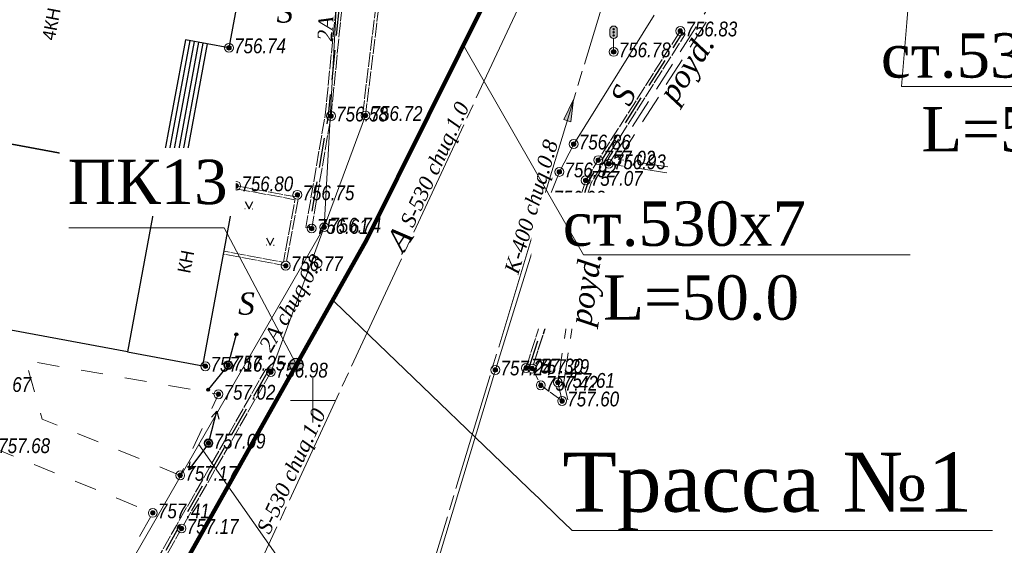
# Model space of a CAD drawing. Header units: millimetres. Extents: x 366033 to 446362, y 4247208 to 4265071.
# Tile 121 of 159: x 435118 to 435184, y 4258017 to 4258052. Entities that reach past the tile are written whole.
import ezdxf
from ezdxf import colors
from ezdxf.entities.mleader import LeaderData, LeaderLine
from ezdxf.enums import TextEntityAlignment as Align
from ezdxf.math import Vec2, Vec3

# ---------------------------------------------------------------- set-up
doc = ezdxf.new("R2010")
doc.units = ezdxf.units.MM
doc.header["$PDMODE"] = 32
doc.header["$PDSIZE"] = 0.6
for name, pattern in [('Auto_Street_Border_Line_m1', [1, 1, 0]), ('Build_Contour_Constr_m1', [3, 2, -1]), ('Commnctn_Waterpipes_Line_Unground_m1', [10, 8, -0.5, 1, -0.5]), ('Commnctn_Сanaliz_Gravity_Unground_m1', [10, 8, -0.5, 1, -0.5]), ('Footway_Border_Line_m1', [1, 1, 0]), ('Footway_NotBorder_Line_m1', [3, 1.5, -1.5]), ('Hydrotech_Tray_Gutter_m1', [1, 1, 0]), ('Hydrotech_Tray_Water_m1', [3, 2, -1])]:
    doc.linetypes.add(name, pattern=pattern)
for name, color, linetype in [('(007) Здания', 7, 'Continuous'), ('(022) Возд. Линии', 7, 'Continuous'), ('(025) Дорога', 7, 'Continuous'), ('(036) Растительность', 7, 'Continuous'), ('стен', 7, 'Continuous')]:
    doc.layers.add(name, color=color, linetype=linetype)
for name, color, linetype, lineweight, true_color in [('AUTO#_ROADS_EXIST_L', 7, 'Continuous', 15, 0x000000), ('AUTO#_ROADS_MTRAL_T', 7, 'Continuous', 15, 0x000000), ('AUTO#_ROADS_OTHER_B', 7, 'Continuous', 15, 0x000000), ('COMMN_OBJCT_CNLIZ_B', 7, 'Continuous', 15, 0x000000), ('COMMN_OBJCT_CNLIZ_L', 7, 'Continuous', 15, 0x000000), ('COMMN_OBJCT_CNLIZ_T', 7, 'Continuous', 15, 0x000000), ('COMMN_OBJCT_CONCT_L', 7, 'Continuous', 15, 0x000000), ('COMMN_OBJCT_CONCT_T', 7, 'Continuous', 15, 0x000000), ('COMMN_OBJCT_WATER_L', 7, 'Continuous', 15, 0x000000), ('COMMN_OBJCT_WATER_T', 7, 'Continuous', 15, 0x000000)]:
    doc.layers.add(name, color=color, linetype=linetype, lineweight=lineweight, true_color=true_color)
for name, color, linetype, true_color in [('BUILD_CNSTR_CNTUR_P', 7, 'Continuous', 0x000000), ('BUILD_CNSTR_TITLE_T', 7, 'Continuous', 0x000000), ('GEODS_POINT_GRID#_B', 7, 'Continuous', 0x000000), ('HYDRO_TECHN_CNSTR_L', 7, 'Continuous', 0x000000), ('RELEF_POINT_PICKT_B', 7, 'Continuous', 0x000000), ('RELEF_POINT_PICKT_T', 7, 'Continuous', 0x000000)]:
    doc.layers.add(name, color=color, linetype=linetype, true_color=true_color)
doc.layers.add('КАБЕЛ', color=20, linetype='Continuous', lineweight=50)
doc.styles.add('ISOPEUR', font='isocpeui.ttf')
doc.styles.add('P-131', font='txt')
doc.styles.add('БМ-431 (Times New Roman К)', font='timesi.ttf', dxfattribs={"height": 1})
doc.styles.add('Д-431 (Arial Narrow К)', font='ARIALNI.TTF', dxfattribs={"height": 1})
doc.linetypes.add('Auto_Material_Border_Line_m1', pattern='A,0,[3,Topography.shx,S=0.5,R=0,X=0,Y=0],-0.5', length=0.5)
doc.linetypes.add('Commnctn_Connect_Line_Unground_m1', pattern='A,4,[3,Topography.shx,S=2.5,R=0,X=0,Y=0],4,-0.5,1,-0.5', length=10)

# ---------------------------------------------------------------- blocks, each defined once
blk = doc.blocks.new('CnlizDirection_m1')
at = {"layer": 'COMMN_OBJCT_CNLIZ_B', "linetype": 'Continuous', "lineweight": 13, "true_color": 0xa54100}
blk.add_hatch(color=34, dxfattribs=at).paths.add_polyline_path([(0, 0.5), (0, -0.5), (3, 0)])
at = {"layer": 'COMMN_OBJCT_CNLIZ_B', "color": 34, "linetype": 'Continuous', "lineweight": 13, "true_color": 0xa54100}
blk.add_lwpolyline([(0, 0.5), (3, 0), (0, -0.5), (0, 0.5)], dxfattribs=at)
blk = doc.blocks.new('I04160')
for p, q in [((-0.5, 0), (-0.55, 0)), ((0.48, 0), (0.53, 0))]:
    blk.add_line(p, q)
blk.add_lwpolyline([(-0.5, 0.99), (0, 0), (0.51, 0.99)])
blk = doc.blocks.new('S1')
at = {"layer": '(022) Возд. Линии'}
for p, q in [((-2, 0), (-1.5, 0.25)), ((-2, 0), (-1.5, -0.25)), ((0, 0), (-2, 0))]:
    blk.add_line(p, q, dxfattribs=at)
blk = doc.blocks.new('S2')
at = {"layer": '(022) Возд. Линии'}
for p, q in [((0, 0), (2, 0)), ((2, 0), (1.5, 0.25)), ((2, 0), (1.5, -0.25))]:
    blk.add_line(p, q, dxfattribs=at)
blk = doc.blocks.new('*U341')
at = {"layer": '(022) Возд. Линии'}
for name, p, rotation in [('S2', (0.062, 0.239), 75.35596334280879), ('S1', (-0.15, -0.202), 53.3683667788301)]:
    blk.add_blockref(name, p, dxfattribs=dict(at, rotation=rotation))
blk = doc.blocks.new('STOLB')
at = {"layer": '(022) Возд. Линии'}
blk.add_circle((0, 0), 0.25, dxfattribs=at)
blk = doc.blocks.new('s3')
at = {"layer": '(022) Возд. Линии'}
h = blk.add_hatch(dxfattribs=at)
h.set_pattern_fill('ANSI31', color=256, scale=0.01, angle=180, style=0)
h.set_pattern_definition([(225, (0.1, 0), (0.02245064, -0.02245064), [])])
edge = h.paths.add_edge_path()
edge.add_arc((-1.9, 0), 0.1, 0, 360)
blk.add_lwpolyline([(0, 0), (-2, 0)], dxfattribs=at)
blk.add_circle((-1.9, 0), 0.1, dxfattribs=at)
blk = doc.blocks.new('s4')
at = {"layer": '(022) Возд. Линии'}
h = blk.add_hatch(dxfattribs=at)
h.set_pattern_fill('ANSI31', color=256, scale=0.01, style=0)
h.set_pattern_definition([(45, (-0.1, 0), (-0.02245064, 0.02245064), [])])
edge = h.paths.add_edge_path()
edge.add_arc((1.9, 0), 0.1, 0, 360)
blk.add_lwpolyline([(0, 0), (2, 0)], dxfattribs=at)
blk.add_circle((1.9, 0), 0.1, dxfattribs=at)
blk = doc.blocks.new('*U326')
at = {"layer": '(022) Возд. Линии'}
for name, p, rotation in [('s3', (0.063, 0.24), 255.2758435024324), ('s4', (-0.158, -0.194), 230.9322358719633)]:
    blk.add_blockref(name, p, dxfattribs=dict(at, rotation=rotation))
blk = doc.blocks.new('TrafficLights_m1')
at = {"layer": 'AUTO#_ROADS_OTHER_B', "lineweight": 13, "true_color": 0xfffffe}
h = blk.add_hatch(color=7, dxfattribs=at)
edge = h.paths.add_edge_path()
edge.add_arc((0, 3), 0.5, 0, 180)
edge.add_line((-0.5, 3), (-0.5, 2.3))
edge.add_arc((0, 2.3), 0.5, 180, 360)
edge.add_line((0.5, 2.3), (0.5, 3))
at = {"layer": 'AUTO#_ROADS_OTHER_B', "lineweight": 13, "true_color": 0x000000}
h = blk.add_hatch(color=18, dxfattribs=at)
edge = h.paths.add_edge_path()
edge.add_arc((0, 3.07), 0.1, 0, 360)
h = blk.add_hatch(color=18, dxfattribs=at)
edge = h.paths.add_edge_path()
edge.add_arc((0, 2.65), 0.1, 0, 360)
h = blk.add_hatch(color=18, dxfattribs=at)
edge = h.paths.add_edge_path()
edge.add_arc((0, 2.23), 0.1, 0, 360)
at = {"layer": 'AUTO#_ROADS_OTHER_B', "color": 18, "lineweight": 13, "true_color": 0x000000}
for p, q in [((-0.5, 3), (-0.5, 2.3)), ((0.5, 3), (0.5, 2.3)), ((0, 1.8), (0, 0)), ((-0.4, 0), (0.4, 0))]:
    blk.add_line(p, q, dxfattribs=at)
for centre in [(0, 3.07), (0, 2.65), (0, 2.23)]:
    blk.add_circle(centre, 0.1, dxfattribs=at)
for centre, start, end in [((0, 3), 0, 180), ((0, 2.3), 180, 0)]:
    blk.add_arc(centre, 0.5, start, end, dxfattribs=at)
blk = doc.blocks.new('PointHight_m1')
at = {"layer": 'RELEF_POINT_PICKT_B', "linetype": 'Continuous', "lineweight": 15, "true_color": 0x000000}
h = blk.add_hatch(color=18, dxfattribs=at)
edge = h.paths.add_edge_path()
edge.add_arc((0, 0), 0.3, 0, 360)
at = {"layer": 'RELEF_POINT_PICKT_B', "color": 18, "linetype": 'Continuous', "lineweight": 15, "true_color": 0x000000}
blk.add_circle((0, 0), 0.3, dxfattribs=at)
blk.add_point((0, 0), dxfattribs=at)
blk = doc.blocks.new('CrossCoord_m1')
at = {"layer": 'GEODS_POINT_GRID#_B', "color": 3, "lineweight": 20, "true_color": 0x00ff00, "flags": 128}
for points in [[(0, 3), (0, -3)], [(-3, 0), (3, 0)]]:
    blk.add_lwpolyline(points, dxfattribs=at)

msp = doc.modelspace()

# ---------------------------------------------------------------- hatches: boundary and pattern name
at = {"layer": 'стен'}
h = msp.add_hatch(color=256, dxfattribs=at)
h.dxf.hatch_style = 1
edge = h.paths.add_edge_path()
edge.add_arc((435136.598, 4258028.864), 0.45, 0, 360)

# ---------------------------------------------------------------- linework, layer by layer
at = {"layer": '(007) Здания', "elevation": 754.676}
msp.add_lwpolyline([(435133.648, 4258059.033), (435132.033, 4258050.308), (435129.083, 4258050.854), (435127.428, 4258041.918), (435127.428, 4258041.918), (435108.458, 4258045.431), (435108.458, 4258045.431), (435108.458, 4258045.431), (435111.393, 4258061.278), (435124.751, 4258058.804), (435125.087, 4258060.619), (435133.648, 4258059.033), (435133.648, 4258059.033)], dxfattribs=at)
for points in [[(435127.428, 4258041.918), (435125.172, 4258029.738), (435106.202, 4258033.251), (435108.458, 4258045.431)], [(435125.172, 4258029.738), (435130.266, 4258028.794), (435132.522, 4258040.975), (435127.428, 4258041.918)]]:
    msp.add_lwpolyline(points, close=True, dxfattribs=at)
at = {"layer": '(025) Дорога', "elevation": 754.676}
for points in [[(435129.378, 4258050.799), (435127.723, 4258041.864)], [(435129.673, 4258050.745), (435128.018, 4258041.809)], [(435129.968, 4258050.69), (435128.313, 4258041.754)], [(435130.263, 4258050.635), (435128.608, 4258041.7)], [(435130.558, 4258050.581), (435128.903, 4258041.645)]]:
    msp.add_lwpolyline(points, dxfattribs=at)
at = {"color": 5, "lineweight": 100, "flags": 128}
msp.add_lwpolyline([(436030.203, 4258238.138), (435987.244, 4258239.876), (435909.981, 4258226.679), (435844.955, 4258213.93), (435806.749, 4258201.155), (435761.155, 4258176.561), (435731.598, 4258159.779), (435674.734, 4258128.61), (435595.319, 4258086.869), (435573.693, 4258075.689), (435503.714, 4258061.97), (435460.455, 4258053.417), (435407.799, 4258043.589), (435376.153, 4258039.082), (435369.125, 4258038.376), (435297.321, 4258048.895), (435159.285, 4258073.424), (435141.368, 4258037.333), (435121.22, 4258001.563), (435080.99, 4257947.111), (435017.169, 4257874.533), (435008.736, 4257866.809), (434977.898, 4257845.848), (434965.521, 4257841.143)], dxfattribs=at)
msp.add_circle((435136.598, 4258028.864), 0.45)
at = {"layer": 'AUTO#_ROADS_EXIST_L', "color": 18, "linetype": 'Auto_Street_Border_Line_m1', "lineweight": 15, "true_color": 0x000000, "elevation": 757.984, "flags": 128}
msp.add_lwpolyline([(435141.069, 4258045.758), (435143.525, 4258065.836), (435143.023, 4258067.737), (435141.502, 4258069.021), (435123.942, 4258071.692), (435123.973, 4258071.89), (435141.588, 4258069.21), (435143.2, 4258067.849), (435143.728, 4258065.849), (435141.268, 4258045.734)], close=True, dxfattribs=at)
at = {"layer": 'AUTO#_ROADS_EXIST_L', "color": 18, "linetype": 'Auto_Material_Border_Line_m1', "lineweight": 15, "true_color": 0x000000, "flags": 128}
for points, elevation in [([(435147.23, 4258012.466), (435145.423, 4258013.108), (435150.055, 4258028.514), (435153.628, 4258039.999), (435154.383, 4258041.915), (435155.353, 4258043.798), (435160.806, 4258052.531)], 4.078), ([(435134.864, 4258028.365), (435138.476, 4258038.175), (435141.268, 4258045.734)], 757.984)]:
    msp.add_lwpolyline(points, dxfattribs=dict(at, elevation=elevation))
at = {"layer": 'AUTO#_ROADS_EXIST_L', "color": 18, "linetype": 'Auto_Street_Border_Line_m1', "lineweight": 15, "true_color": 0x000000, "elevation": 756.766, "flags": 128}
for points in [[(435132.522, 4258040.975), (435136.728, 4258040.196), (435135.871, 4258035.567), (435131.665, 4258036.346)], [(435132.485, 4258040.778), (435136.495, 4258040.036), (435135.711, 4258035.8), (435131.701, 4258036.542)]]:
    msp.add_lwpolyline(points, dxfattribs=at)
at = {"layer": 'AUTO#_ROADS_EXIST_L', "color": 18, "linetype": 'Footway_Border_Line_m1', "lineweight": 15, "true_color": 0x000000, "elevation": 757.601, "flags": 128}
msp.add_lwpolyline([(435154.572, 4258026.414), (435153.127, 4258027.476), (435152.549, 4258028.607), (435156.074, 4258039.469)], dxfattribs=at)
at = {"layer": 'AUTO#_ROADS_EXIST_L', "color": 18, "linetype": 'Footway_NotBorder_Line_m1', "lineweight": 15, "true_color": 0x000000, "elevation": 757.171, "flags": 128}
msp.add_lwpolyline([(435128.733, 4258021.381), (435119.396, 4258025.194), (435118.282, 4258029.156), (435131.319, 4258026.869)], close=True, dxfattribs=at)
at = {"layer": 'AUTO#_ROADS_EXIST_L', "color": 18, "linetype": 'Footway_NotBorder_Line_m1', "lineweight": 15, "true_color": 0x000000, "elevation": 758.109, "flags": 128}
msp.add_lwpolyline([(435116.072, 4258023.254), (435126.877, 4258018.842), (435121.748, 4258009.73), (435117.11, 4258003.452), (435112.366, 4258006.534)], dxfattribs=at)
at = {"layer": 'BUILD_CNSTR_CNTUR_P', "color": 18, "linetype": 'Build_Contour_Constr_m1', "lineweight": 13, "true_color": 0x000000}
for points, elevation in [([(435161.656, 4258041.857), (435157.728, 4258042.461), (435164.775, 4258053.51), (435168.307, 4258056.992), (435173.334, 4258056.361)], 4.078), ([(435161.717, 4258042.252), (435158.395, 4258042.763), (435165.088, 4258053.257), (435168.45, 4258056.571), (435173.284, 4258055.964)], 4.078), ([(435154.572, 4258026.414), (435154.283, 4258027.672), (435156.074, 4258039.469), (435160.774, 4258038.756)], 757.601), ([(435154.962, 4258026.503), (435154.69, 4258027.687), (435156.41, 4258039.014), (435160.714, 4258038.361)], 757.601)]:
    msp.add_lwpolyline(points, dxfattribs=dict(at, elevation=elevation))
at = {"layer": 'COMMN_OBJCT_CNLIZ_L', "color": 34, "linetype": 'Commnctn_Сanaliz_Gravity_Unground_m1', "lineweight": 15, "true_color": 0xa54100, "elevation": 4.078, "flags": 128}
msp.add_lwpolyline([(435144.489, 4258010.92), (435158.585, 4258057.499), (435162.062, 4258077.737)], dxfattribs=at)
at = {"layer": 'COMMN_OBJCT_CONCT_L', "color": 3, "linetype": 'Commnctn_Connect_Line_Unground_m1', "lineweight": 15, "true_color": 0x00ff00, "elevation": 4.078, "flags": 128}
for points in [[(435149.509, 4257995.684), (435129.994, 4258023.472), (435138.476, 4258038.175), (435140.129, 4258068.05), (435142.431, 4258088.918)], [(435044.167, 4257917.674), (435050.305, 4257915.65), (435082.229, 4257953.454), (435083.355, 4257954.969), (435103.58, 4257982.238), (435118.567, 4258003.621), (435129.994, 4258023.472)]]:
    msp.add_lwpolyline(points, dxfattribs=at)
at = {"layer": 'COMMN_OBJCT_WATER_L', "color": 5, "linetype": 'Commnctn_Waterpipes_Line_Unground_m1', "lineweight": 15, "true_color": 0x0000ff, "elevation": 4.078, "flags": 128}
msp.add_lwpolyline([(435301.098, 4258045.093), (435208.357, 4258062.454), (435165.511, 4258071.155), (435155.315, 4258061.015), (435123.53, 4257992.625), (435079.658, 4257939.705), (435011.375, 4257862.694), (434978.101, 4257844.863), (434956.643, 4257837.294), (434933.518, 4257833.754), (434909.024, 4257838.757), (434854.49, 4257861.018), (434839.35, 4257868.788)], dxfattribs=at)
at = {"layer": 'HYDRO_TECHN_CNSTR_L', "color": 18, "linetype": 'Hydrotech_Tray_Gutter_m1', "lineweight": 15, "true_color": 0x000000, "flags": 128}
for points, elevation in [([(435123.863, 4258071.3), (435134.629, 4258069.116), (435137.831, 4258066.247), (435140.402, 4258064.218), (435138.539, 4258045.748), (435137.234, 4258038.155), (435137.628, 4258038.087), (435138.935, 4258045.694), (435140.822, 4258064.396), (435138.089, 4258066.553), (435134.815, 4258069.487), (435123.942, 4258071.692)], 757.984), ([(435152.132, 4258028.645), (435156.166, 4258041.341), (435157.015, 4258042.712), (435162.566, 4258051.45), (435162.904, 4258051.236), (435157.354, 4258042.499), (435156.535, 4258041.18), (435152.515, 4258028.527)], 4.078), ([(435123.532, 4258008.446), (435128.824, 4258017.789), (435134.864, 4258028.365), (435134.517, 4258028.563), (435128.477, 4258017.987), (435123.195, 4258008.661), (435119.418, 4258002.748), (435119.755, 4258002.533)], 757.984)]:
    msp.add_lwpolyline(points, close=True, dxfattribs=dict(at, elevation=elevation))
at = {"layer": 'HYDRO_TECHN_CNSTR_L', "color": 3, "linetype": 'Hydrotech_Tray_Water_m1', "lineweight": 25, "true_color": 0x00ff00, "flags": 128}
for points, elevation in [([(435123.903, 4258071.496), (435134.722, 4258069.302), (435137.96, 4258066.4), (435140.612, 4258064.307), (435138.737, 4258045.721), (435137.431, 4258038.121)], 757.984), ([(435152.324, 4258028.586), (435156.351, 4258041.26), (435157.185, 4258042.605), (435162.735, 4258051.343)], 4.078), ([(435134.691, 4258028.464), (435128.65, 4258017.888), (435123.364, 4258008.553), (435119.586, 4258002.641)], 757.984)]:
    msp.add_lwpolyline(points, dxfattribs=dict(at, elevation=elevation))

# ---------------------------------------------------------------- block references
at = {"layer": '(022) Возд. Линии', "rotation": 359.9653508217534}
for name, p in [('*U326', (435131.982, 4258028.841, 757.251)), ('STOLB', (435131.982, 4258028.841, 757.251)), ('*U341', (435130.651, 4258023.559, 758.683)), ('STOLB', (435130.651, 4258023.559, 758.683))]:
    msp.add_blockref(name, p, dxfattribs=at)
at = {"layer": '(036) Растительность', "linetype": 'Continuous', "xscale": 0.5, "yscale": 0.5, "zscale": 0.5, "rotation": 359.9653508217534}
for p in [(435133.388, 4258039.409, -2.566), (435134.815, 4258036.954, -2.566)]:
    msp.add_blockref('I04160', p, dxfattribs=at)
at = {"layer": 'AUTO#_ROADS_OTHER_B', "color": 18, "true_color": 0x000000, "xscale": 0.5, "yscale": 0.5, "zscale": 0.5}
msp.add_blockref('TrafficLights_m1', (435158.056, 4258050.035, 4.078), dxfattribs=at)
at = {"layer": 'COMMN_OBJCT_CNLIZ_B', "color": 34, "true_color": 0xa54100, "xscale": 0.5, "yscale": 0.5, "zscale": 0.5, "rotation": 73.16236148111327}
msp.add_blockref('CnlizDirection_m1', (435154.917, 4258045.377, 4.078), dxfattribs=at)
at = {"layer": 'GEODS_POINT_GRID#_B', "color": 3, "true_color": 0x00ff00, "xscale": 0.5, "yscale": 0.5, "zscale": 0.5}
msp.add_blockref('CrossCoord_m1', (435137.701, 4258026.457), dxfattribs=at)
at = {"layer": 'RELEF_POINT_PICKT_B', "color": 18, "true_color": 0x000000, "xscale": 0.5, "yscale": 0.5, "zscale": 0.5}
for p in [(435162.566, 4258051.45, 756.831), (435132.033, 4258050.308, 756.745), (435158.056, 4258050.035, 756.782), (435138.935, 4258045.694, 756.578), (435141.268, 4258045.734, 756.716), (435155.353, 4258043.798, 756.856), (435157.015, 4258042.712, 757.022), (435157.728, 4258042.461, 756.934), (435154.383, 4258041.915, 756.915), (435132.522, 4258040.975, 756.798), (435156.166, 4258041.341, 757.068), (435136.661, 4258040.366, 756.75), (435153.628, 4258039.999, 756.977), (435156.074, 4258039.469, 757.11), (435137.628, 4258038.087, 756.607), (435138.476, 4258038.175, 756.737), (435135.871, 4258035.567, 756.766), (435130.436, 4258028.763, 757.162), (435131.982, 4258028.841, 757.251), (435134.864, 4258028.365, 756.981), (435150.055, 4258028.514, 757.243), (435152.132, 4258028.645, 757.295), (435152.549, 4258028.607, 757.291), (435153.127, 4258027.476, 757.422), (435154.283, 4258027.672, 757.608), (435131.319, 4258026.869, 757.021), (435154.572, 4258026.414, 757.601), (435130.651, 4258023.559, 757.088), (435128.733, 4258021.381, 757.171), (435126.877, 4258018.842, 757.415), (435128.824, 4258017.789, 757.169)]:
    msp.add_blockref('PointHight_m1', p, dxfattribs=at)

# ---------------------------------------------------------------- texts
at = {"layer": '(007) Здания', "style": 'P-131'}
for s, p in [('4КН', (435120.238, 4258050.767, -2.566)), ('КН', (435129.4, 4258035.004, -2.566))]:
    msp.add_text(s, height=0.88, rotation=79.13404, dxfattribs=at).set_placement(p)
at = {"layer": 'AUTO#_ROADS_MTRAL_T', "style": 'БМ-431 (Times New Roman К)'}
for s, rotation, p in [('S', 359.96535, (435135.244, 4258052.017, -2.566)), ('А', 55.77332, (435143.796, 4258036.393, -2.566)), ('S', 359.96535, (435132.65, 4258032.257, -2.566))]:
    msp.add_text(s, height=1.5, rotation=rotation, dxfattribs=at).set_placement(p)
at = {"layer": 'AUTO#_ROADS_MTRAL_T', "color": 18, "true_color": 0x000000, "style": 'БМ-431 (Times New Roman К)'}
msp.add_text('S', height=1.5, rotation=65.80768, dxfattribs=at).set_placement((435159.395, 4258046.8, 4.078), align=Align.CENTER)
at = {"layer": 'BUILD_CNSTR_TITLE_T', "color": 18, "true_color": 0x000000, "style": 'БМ-431 (Times New Roman К)'}
for rotation, p in [(56.758, (435163.15, 4258048.845, 4.078)), (81.45865, (435156.35, 4258033.995, 4.078))]:
    msp.add_text('poyd.', height=1.5, rotation=rotation, dxfattribs=at).set_placement(p, align=Align.MIDDLE)
at = {"layer": 'COMMN_OBJCT_CNLIZ_T', "color": 18, "linetype": 'Continuous', "true_color": 0x000000, "style": 'БМ-431 (Times New Roman К)'}
msp.add_text('K-400 chuq.0.8', height=1, rotation=73.16236, dxfattribs=at).set_placement((435152.608, 4258039.522, 4.078), align=Align.MIDDLE)
at = {"layer": 'COMMN_OBJCT_CONCT_T', "color": 18, "linetype": 'Continuous', "true_color": 0x000000, "style": 'БМ-431 (Times New Roman К)'}
for rotation, p in [(86.83312, (435138.844, 4258054.385, 4.078)), (60.01962, (435136.372, 4258032.977, 4.078))]:
    msp.add_text('2A chuq.0.8', height=1, rotation=rotation, dxfattribs=at).set_placement(p, align=Align.MIDDLE)
at = {"layer": 'COMMN_OBJCT_WATER_T', "color": 18, "linetype": 'Continuous', "true_color": 0x000000, "style": 'БМ-431 (Times New Roman К)'}
for p in [(435146.071, 4258042.364, 4.078), (435136.364, 4258021.619, 4.078)]:
    msp.add_text('S-530 chuq.1.0', height=1, rotation=65.07296, dxfattribs=at).set_placement(p, align=Align.MIDDLE)
at = {"layer": 'RELEF_POINT_PICKT_T', "color": 18, "true_color": 0x000000, "style": 'Д-431 (Arial Narrow К)'}
for s, p in [('756.83', (435162.916, 4258051.585, 756.831)), ('756.74', (435132.383, 4258050.443, 756.745)), ('756.78', (435158.406, 4258050.17, 756.782)), ('756.72', (435141.618, 4258045.869, 756.716)), ('756.58', (435139.285, 4258045.829, 756.578)), ('756.86', (435155.703, 4258043.933, 756.856)), ('757.02', (435157.365, 4258042.847, 757.022)), ('756.93', (435158.078, 4258042.596, 756.934)), ('756.92', (435154.733, 4258042.05, 756.915)), ('757.07', (435156.516, 4258041.476, 757.068)), ('756.80', (435132.872, 4258041.11, 756.798)), ('756.75', (435137.011, 4258040.501, 756.75)), ('756.98', (435153.978, 4258040.134, 756.977)), ('757.11', (435156.424, 4258039.604, 757.11)), ('756.61', (435137.978, 4258038.222, 756.607)), ('756.74', (435138.826, 4258038.31, 756.737)), ('756.77', (435136.221, 4258035.702, 756.766)), ('757.16', (435130.786, 4258028.898, 757.162)), ('757.25', (435132.332, 4258028.976, 757.251)), ('757.24', (435150.405, 4258028.649, 757.243)), ('757.30', (435152.482, 4258028.78, 757.295)), ('757.29', (435152.899, 4258028.742, 757.291)), ('756.98', (435135.214, 4258028.5, 756.981)), ('757.67', (435115.141, 4258027.527, 757.672)), ('757.42', (435153.477, 4258027.611, 757.422)), ('757.61', (435154.633, 4258027.807, 757.608)), ('757.02', (435131.669, 4258027.004, 757.021)), ('757.60', (435154.922, 4258026.549, 757.601)), ('757.68', (435116.422, 4258023.389, 757.677)), ('757.09', (435131.001, 4258023.694, 757.088)), ('757.17', (435129.083, 4258021.516, 757.171)), ('757.41', (435127.227, 4258018.977, 757.415)), ('757.17', (435129.174, 4258017.924, 757.169))]:
    msp.add_text(s, height=1, dxfattribs=at).set_placement(p, align=Align.MIDDLE_LEFT)

# ---------------------------------------------------------------- next in the draw order: leaders
at = {"layer": 'КАБЕЛ', "color": 18, "lineweight": 25, "true_color": 0x000000}
ml = msp.add_multileader_mtext('Standard', dxfattribs=at)
ml.set_content('{\\fTimes New Roman|b0|i0|c204|p18;\\C0;ст.530х7   L=50.0}', color=159, style='ISOPEUR')
ml.set_leader_properties(lineweight=20)
ml.build(insert=Vec2(0, 0))
ml.multileader.update_dxf_attribs({"text_left_attachment_type": 6, "text_right_attachment_type": 6, "dogleg_length": 74.065, "arrow_head_size": 0.143})
ctx = ml.context
ctx.base_point, ctx.char_height, ctx.arrow_head_size, ctx.landing_gap_size, ctx.plane_origin = Vec3(435177.556, 4258047.699), 3, 0.143, 0.0713, Vec3(435243.783, 4257995.502)
ctx.left_attachment, ctx.right_attachment, ctx.text_align_type = 6, 6, 1
notes = []
notes.append((ctx, [(0, (1, 1, 0), (435177.526, 4258047.699), (1, 0), 0.0298, [(0, [(435179.406, 4258069.848)], 0, [])])]))
ctx.mtext.insert, ctx.mtext.width, ctx.mtext.alignment, ctx.mtext.flow_direction = Vec3(435185.495, 4258051.299), 21.79059, 2, 5
ctx.mtext.has_bg_fill, ctx.mtext.bg_color, ctx.mtext.bg_scale_factor, ctx.mtext.bg_transparency, ctx.mtext.use_window_bg_color = 1, -1073741824, 1.2, 0, 1
at = {"layer": 'КАБЕЛ', "color": 6, "lineweight": 25}
ml = msp.add_multileader_mtext('Standard', dxfattribs=at)
ml.set_content('{\\fTimes New Roman|b0|i0|c204|p18;\\H0.75x;\\C1;ПК13\\H1.33334x; }', color=159, style='ISOPEUR')
ml.set_leader_properties(lineweight=20)
ml.build(insert=Vec2(0, 0))
ml.multileader.update_dxf_attribs({"text_left_attachment_type": 6, "text_right_attachment_type": 6, "dogleg_length": 74.065, "arrow_head_size": 0.143})
ctx = ml.context
ctx.base_point, ctx.char_height, ctx.arrow_head_size, ctx.landing_gap_size, ctx.plane_origin = Vec3(435121.391, 4258038.139, 1455.88), 4.00002, 0.143, 0.0713, Vec3(435164.826, 4257968.782, 1455.88)
ctx.left_attachment, ctx.right_attachment, ctx.text_align_type = 6, 6, 1
notes.append((ctx, [(1, (1, 1, 0), (435131.699, 4258038.139, 1455.88), (-1, 0), 0.0298, [(0, [(435136.598, 4258028.864, 1455.88)], 0, [])])]))
ctx.mtext.insert, ctx.mtext.width, ctx.mtext.defined_height, ctx.mtext.alignment, ctx.mtext.flow_direction = Vec3(435126.531, 4258042.739, 1455.88), 10.29798, 4.097, 2, 5
ctx.mtext.has_bg_fill, ctx.mtext.bg_color, ctx.mtext.bg_scale_factor, ctx.mtext.bg_transparency, ctx.mtext.use_window_bg_color = 1, -1073741824, 1.2, 0, 1
for ctx, leaders in notes:
    for number, flags, end, landing, length, lines in leaders:
        leader = LeaderData()
        leader.index, (leader.has_last_leader_line, leader.has_dogleg_vector, leader.attachment_direction) = number, flags
        leader.last_leader_point, leader.dogleg_vector, leader.dogleg_length = Vec3(end), Vec3(landing), length
        for number, points, colour, breaks in lines:
            line = LeaderLine()
            line.index, line.vertices, line.color, line.breaks = number, Vec3.list(points), colors.encode_raw_color(colour), breaks
            leader.lines.append(line)
        ctx.leaders.append(leader)

# ---------------------------------------------------------------- next in the draw order: leaders
at = {"layer": 'КАБЕЛ', "color": 18, "lineweight": 25, "true_color": 0x000000}
ml = msp.add_multileader_mtext('Standard', dxfattribs=at)
ml.set_content('{\\fTimes New Roman|b0|i0|c204|p18;\\C0;ст.530х7   L=50.0}', color=159, style='ISOPEUR')
ml.set_leader_properties(lineweight=20)
ml.build(insert=Vec2(0, 0))
ml.multileader.update_dxf_attribs({"text_left_attachment_type": 6, "text_right_attachment_type": 6, "dogleg_length": 74.065, "arrow_head_size": 0.143})
ctx = ml.context
ctx.base_point, ctx.char_height, ctx.arrow_head_size, ctx.landing_gap_size, ctx.plane_origin = Vec3(435156.037, 4258036.314), 3, 0.143, 0.0713, Vec3(435222.265, 4257984.117)
ctx.left_attachment, ctx.right_attachment, ctx.text_align_type = 6, 6, 1
notes = []
notes.append((ctx, [(0, (1, 1, 0), (435156.008, 4258036.314), (1, 0), 0.0298, [(0, [(435147.89, 4258050.47)], 0, [])])]))
ctx.mtext.insert, ctx.mtext.width, ctx.mtext.alignment, ctx.mtext.flow_direction = Vec3(435163.976, 4258039.914), 21.79059, 2, 5
ctx.mtext.has_bg_fill, ctx.mtext.bg_color, ctx.mtext.bg_scale_factor, ctx.mtext.bg_transparency, ctx.mtext.use_window_bg_color = 1, -1073741824, 1.2, 0, 1
for ctx, leaders in notes:
    for number, flags, end, landing, length, lines in leaders:
        leader = LeaderData()
        leader.index, (leader.has_last_leader_line, leader.has_dogleg_vector, leader.attachment_direction) = number, flags
        leader.last_leader_point, leader.dogleg_vector, leader.dogleg_length = Vec3(end), Vec3(landing), length
        for number, points, colour, breaks in lines:
            line = LeaderLine()
            line.index, line.vertices, line.color, line.breaks = number, Vec3.list(points), colors.encode_raw_color(colour), breaks
            leader.lines.append(line)
        ctx.leaders.append(leader)

# ---------------------------------------------------------------- next in the draw order: leaders
at = {"layer": 'КАБЕЛ', "color": 6, "lineweight": 25}
ml = msp.add_multileader_mtext('Standard', dxfattribs=at)
ml.set_content('{\\fTimes New Roman|b0|i0|c204|p18;\\C6;Трасса №1}', color=159, style='ISOPEUR')
ml.set_leader_properties(lineweight=20)
ml.build(insert=Vec2(0, 0))
ml.multileader.update_dxf_attribs({"text_left_attachment_type": 6, "text_right_attachment_type": 6, "dogleg_length": 74.065, "arrow_head_size": 0.143})
ctx = ml.context
ctx.base_point, ctx.char_height, ctx.arrow_head_size, ctx.landing_gap_size, ctx.plane_origin = Vec3(435155.279, 4258017.657), 4.00002, 0.143, 0.0713, Vec3(435209.691, 4257944.594)
ctx.left_attachment, ctx.right_attachment, ctx.text_align_type = 6, 6, 1
notes = []
notes.append((ctx, [(0, (1, 1, 0), (435155.25, 4258017.657), (1, 0), 0.0298, [(0, [(435139.059, 4258033.233)], 0, [])])]))
ctx.mtext.insert, ctx.mtext.width, ctx.mtext.alignment, ctx.mtext.flow_direction = Vec3(435168.457, 4258022.921), 30.14425, 2, 5
ctx.mtext.has_bg_fill, ctx.mtext.bg_color, ctx.mtext.bg_scale_factor, ctx.mtext.bg_transparency, ctx.mtext.use_window_bg_color = 1, -1073741824, 1.2, 0, 1
for ctx, leaders in notes:
    for number, flags, end, landing, length, lines in leaders:
        leader = LeaderData()
        leader.index, (leader.has_last_leader_line, leader.has_dogleg_vector, leader.attachment_direction) = number, flags
        leader.last_leader_point, leader.dogleg_vector, leader.dogleg_length = Vec3(end), Vec3(landing), length
        for number, points, colour, breaks in lines:
            line = LeaderLine()
            line.index, line.vertices, line.color, line.breaks = number, Vec3.list(points), colors.encode_raw_color(colour), breaks
            leader.lines.append(line)
        ctx.leaders.append(leader)

doc.saveas('drawing.dxf')
